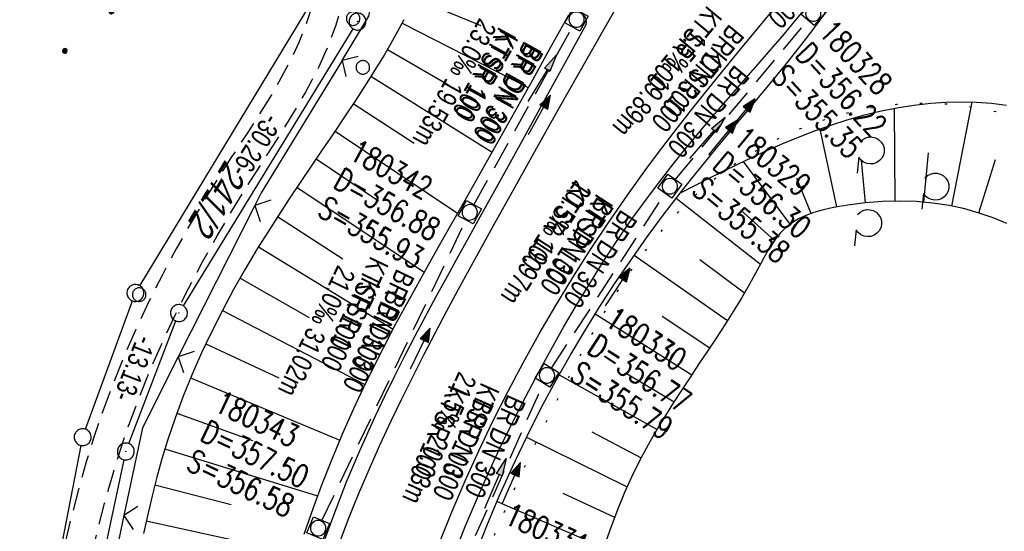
# Model space of a CAD drawing. Extents: x 507875 to 508634, y 446340 to 447363.
# Tile 10 of 70: x 507960 to 508047, y 446639 to 446684. Entities that reach past the tile are written whole.
import ezdxf

# ---------------------------------------------------------------- set-up
doc = ezdxf.new("R2010")
doc.units = 0
doc.header["$LTSCALE"] = 10
doc.header["$MEASUREMENT"] = 0
for name, pattern in [('AUSGEZOGEN', [0]), ('LT00', [0]), ('LT07', [0.22, 0.02, -0.2]), ('LT11', [0.3, 0.2, -0.1]), ('STRICHLINIE2', [0.375, 0.25, -0.125])]:
    doc.linetypes.add(name, pattern=pattern)
doc.layers.get('0').update_dxf_attribs({"linetype": 'LT00'})
for name, color, linetype in [('--EK_FBR', 250, 'LT00'), ('--EK_Halt-Pfeil', 4, 'LT00'), ('--EK_Haltung', 7, 'STRICHLINIE2'), ('--EK_Haltung-Text', 140, 'LT00'), ('--EK_Schacht-Text', 5, 'LT00'), ('--EL_DFK_AB_L', 21, 'LT00'), ('--EL_DFK_AB_P', 7, 'LT00'), ('--EL_Halt-Pfeil', 4, 'LT00'), ('--EL_Haltung', 182, 'STRICHLINIE2'), ('--EL_Haltung-Text', 182, 'LT00'), ('ABSTAND', 8, 'LT00'), ('DFK_AB_L', 21, 'LT00'), ('DFK_AB_P', 7, 'LT00'), ('DFK_FLUR_NR', 250, 'LT00'), ('DFK_GZPKT', 250, 'LT00'), ('DFK_KATASTER', 250, 'LT00'), ('DFK_NUTZUNG', 250, 'LT00'), ('DFK_VERMPKT', 252, 'LT00'), ('GEHOELZ_SYMB', 252, 'Continuous'), ('PFEIL', 140, 'AUSGEZOGEN'), ('V127_AFBR_BAB', 250, 'LT00'), ('V127_BOESCH', 250, 'LT00'), ('V127_BOSCHUNG', 250, 'LT00'), ('V127_FELDWEG', 250, 'LT11'), ('V127_GEHOELZ', 250, 'LT07'), ('V127_GRABEN', 250, 'LT00'), ('V127_KA_MULD', 182, 'LT00'), ('V127_ZAUN', 40, 'LT00')]:
    doc.layers.add(name, color=color, linetype=linetype)
doc.styles.add('Haltungsbeschriftung', font='ARIAL.TTF', dxfattribs={"width": 0.75})
doc.styles.add('schachtbeschriftung', font='romans.shx', dxfattribs={"width": 0.75, "height": 2})
doc.styles.get("Standard").update_dxf_attribs({"font": 'ARIAL.TTF'})

# ---------------------------------------------------------------- blocks, each defined once
blk = doc.blocks.new('SYMB7010')
at = {"color": 0, "linetype": 'ByBlock'}
for points in [[(-0.031408, 0.499213), (-0.093728, 0.49134), (-0.15457, 0.475719), (-0.212975, 0.452595), (-0.268021, 0.422333), (-0.31884, 0.385411), (-0.36463, 0.342411), (-0.40467, 0.29401), (-0.438329, 0.240973), (-0.465074, 0.184136), (-0.484486, 0.124395), (-0.496256, 0.062692), (-0.5002, 0)], [(-0.5002, 0), (-0.496256, -0.062692), (-0.484486, -0.124395), (-0.465075, -0.184136), (-0.438329, -0.240973), (-0.404671, -0.29401), (-0.36463, -0.342411), (-0.31884, -0.385411), (-0.268021, -0.422333), (-0.212975, -0.452595), (-0.154571, -0.475719), (-0.093728, -0.49134), (-0.031408, -0.499213), (0.031408, -0.499213)], [(0.5002, 0), (0.496256, 0.062692), (0.484485, 0.124395), (0.465074, 0.184136), (0.438329, 0.240973), (0.40467, 0.29401), (0.36463, 0.342411), (0.31884, 0.385411), (0.268021, 0.422333), (0.212975, 0.452595), (0.15457, 0.475719), (0.093728, 0.49134), (0.031408, 0.499213), (-0.031408, 0.499213)], [(0.031408, -0.499213), (0.093728, -0.491341), (0.15457, -0.475719), (0.212975, -0.452595), (0.268021, -0.422333), (0.31884, -0.385411), (0.36463, -0.342411), (0.404671, -0.294011), (0.438329, -0.240974), (0.465075, -0.184136), (0.484486, -0.124395), (0.496256, -0.062692), (0.500201, 0)]]:
    blk.add_lwpolyline(points, dxfattribs=at)
blk = doc.blocks.new('Ackerland7')
at = {"layer": 'DFK_NUTZUNG', "color": 0, "linetype": 'ByBlock'}
for p, q in [((-4, 3.928), (-4, 3.67)), ((-3.95, 3.628), (-3.95, 3.97)), ((-3.9, 3.99), (-3.9, 3.607)), ((-3.85, 3.601), (-3.85, 3.997)), ((-3.8, 3.99), (-3.8, 3.607)), ((-3.75, 3.628), (-3.75, 3.97)), ((-3.7, 3.928), (-3.7, 3.67)), ((-3.65, 3.798), (-3.65, 3.8)), ((3.7, 3.929), (3.7, 3.671)), ((3.75, 3.629), (3.75, 3.971)), ((3.8, 3.992), (3.8, 3.608)), ((3.85, 3.602), (3.85, 3.998)), ((3.9, 3.992), (3.9, 3.608)), ((3.95, 3.629), (3.95, 3.971)), ((4, 3.929), (4, 3.671)), ((4.05, 3.799), (4.05, 3.801)), ((-7.85, 0.129), (-7.85, -0.129)), ((-7.8, -0.171), (-7.8, 0.171)), ((-7.75, 0.192), (-7.75, -0.192)), ((-7.7, -0.198), (-7.7, 0.198)), ((-7.65, 0.192), (-7.65, -0.192)), ((-7.6, -0.171), (-7.6, 0.171)), ((-7.55, 0.129), (-7.55, -0.129)), ((-7.5, -0.001), (-7.5, 0.001)), ((-0.15, 0.129), (-0.15, -0.129)), ((-0.1, -0.171), (-0.1, 0.171)), ((-0.05, 0.192), (-0.05, -0.192)), ((0, -0.198), (0, 0.198)), ((0.05, 0.192), (0.05, -0.192)), ((0.1, -0.171), (0.1, 0.171)), ((0.15, 0.129), (0.15, -0.129)), ((0.2, -0.001), (0.2, 0.001)), ((7.55, 0.129), (7.55, -0.129)), ((7.6, -0.171), (7.6, 0.171)), ((7.65, 0.192), (7.65, -0.192)), ((7.7, -0.198), (7.7, 0.198)), ((7.75, 0.192), (7.75, -0.192)), ((7.8, -0.171), (7.8, 0.171)), ((7.85, 0.129), (7.85, -0.129)), ((7.9, -0.001), (7.9, 0.001)), ((-4, -3.671), (-4, -3.929)), ((-3.95, -3.971), (-3.95, -3.629)), ((-3.9, -3.608), (-3.9, -3.992)), ((-3.85, -3.998), (-3.85, -3.602)), ((-3.8, -3.608), (-3.8, -3.992)), ((-3.75, -3.971), (-3.75, -3.629)), ((-3.7, -3.671), (-3.7, -3.929)), ((-3.65, -3.801), (-3.65, -3.799)), ((3.7, -3.671), (3.7, -3.929)), ((3.75, -3.971), (3.75, -3.629)), ((3.8, -3.608), (3.8, -3.992)), ((3.85, -3.998), (3.85, -3.602)), ((3.9, -3.608), (3.9, -3.992)), ((3.95, -3.971), (3.95, -3.629)), ((4, -3.671), (4, -3.929)), ((4.05, -3.801), (4.05, -3.799))]:
    blk.add_line(p, q, dxfattribs=at)
for points in [[(-3.65, 3.799), (-3.67, 3.886), (-3.725, 3.955), (-3.805, 3.994), (-3.894, 3.994), (-3.975, 3.955), (-4.03, 3.886), (-4.05, 3.799), (-4.03, 3.712), (-3.975, 3.642), (-3.894, 3.604), (-3.805, 3.604), (-3.725, 3.642), (-3.67, 3.712), (-3.65, 3.799)], [(4.05, 3.8), (4.03, 3.887), (3.975, 3.956), (3.894, 3.995), (3.805, 3.995), (3.725, 3.956), (3.67, 3.887), (3.65, 3.8), (3.67, 3.713), (3.725, 3.644), (3.805, 3.605), (3.894, 3.605), (3.975, 3.644), (4.03, 3.713), (4.05, 3.8)], [(-7.5, 0), (-7.52, 0.087), (-7.575, 0.156), (-7.655, 0.195), (-7.744, 0.195), (-7.825, 0.156), (-7.88, 0.087), (-7.9, 0)], [(0.2, 0), (0.18, 0.087), (0.125, 0.156), (0.045, 0.195), (-0.044, 0.195), (-0.125, 0.156), (-0.18, 0.087), (-0.2, 0)], [(-0.2, 0), (-0.18, -0.087), (-0.125, -0.156), (-0.044, -0.195), (0.045, -0.195), (0.125, -0.156), (0.18, -0.087), (0.2, 0)], [(7.9, 0), (7.88, 0.087), (7.825, 0.156), (7.744, 0.195), (7.655, 0.195), (7.575, 0.156), (7.52, 0.087), (7.5, 0)], [(7.5, 0), (7.52, -0.087), (7.575, -0.156), (7.655, -0.195), (7.744, -0.195), (7.825, -0.156), (7.88, -0.087), (7.9, 0)], [(-7.9, 0), (-7.88, -0.087), (-7.825, -0.156), (-7.744, -0.195), (-7.655, -0.195), (-7.575, -0.156), (-7.52, -0.087), (-7.5, 0)], [(-3.65, -3.8), (-3.67, -3.713), (-3.725, -3.644), (-3.805, -3.605), (-3.894, -3.605), (-3.975, -3.644), (-4.03, -3.713), (-4.05, -3.8), (-4.03, -3.887), (-3.975, -3.956), (-3.894, -3.995), (-3.805, -3.995), (-3.725, -3.956), (-3.67, -3.887), (-3.65, -3.8)], [(4.05, -3.8), (4.03, -3.713), (3.975, -3.644), (3.894, -3.605), (3.805, -3.605), (3.725, -3.644), (3.67, -3.713), (3.65, -3.8), (3.67, -3.887), (3.725, -3.956), (3.805, -3.995), (3.894, -3.995), (3.975, -3.956), (4.03, -3.887), (4.05, -3.8)]]:
    blk.add_lwpolyline(points, dxfattribs=at)
blk = doc.blocks.new('GEHOELZ_SYMB')
at = {"layer": 'GEHOELZ_SYMB'}
blk.add_line((0, 0), (1.4, 0), dxfattribs=at)
blk.add_lwpolyline([(-1.388, 0.017), (-1.612, 0.221), (-1.778, 0.474), (-1.876, 0.761), (-1.898, 1.063), (-1.844, 1.361), (-1.718, 1.636), (-1.526, 1.87), (-1.282, 2.05), (-1, 2.162), (-0.7, 2.2), (-0.4, 2.162), (-0.118, 2.05), (0.126, 1.87), (0.318, 1.636), (0.444, 1.361), (0.498, 1.063), (0.476, 0.761), (0.378, 0.474), (0.212, 0.221), (-0.012, 0.017)], dxfattribs=at)
blk = doc.blocks.new('SYMB0011')
at = {"color": 0, "linetype": 'ByBlock'}
for p, q in [((0.5, 0), (-0.5, 0)), ((0, 0.5), (0, -0.5))]:
    blk.add_line(p, q, dxfattribs=at)
blk = doc.blocks.new('SYMB0024')
at = {"color": 0, "linetype": 'ByBlock'}
for p, q in [((-0.5, 0.5), (0, 0)), ((0, 0), (0.5, 0.5))]:
    blk.add_line(p, q, dxfattribs=at)
blk = doc.blocks.new('Pfreil3')
at = {"layer": 'PFEIL'}
blk.add_hatch(color=256, dxfattribs=at).paths.add_polyline_path([(-1.549, 0.273), (-1.549, -0.273), (0, 0)])
for p, q in [((-1.549, 0), (-4.831, 0)), ((-1.549, -0.273), (-1.549, 0.273)), ((-1.549, 0.273), (0, 0)), ((0, 0), (-1.549, -0.273))]:
    blk.add_line(p, q, dxfattribs=at)
blk = doc.blocks.new('SYMB1210')
at = {"color": 0, "linetype": 'ByBlock'}
blk.add_line((0.018815, -0.179014), (0.055623, -0.17119), dxfattribs=at)
for points in [[(-0.2, -0.2), (-0.2, 0.2), (0.2, 0.2), (0.2, -0.2), (-0.2, -0.2)], [(0.018815, 0.179014), (-0.018815, 0.179014), (-0.055623, 0.17119), (-0.09, 0.155885), (-0.120444, 0.133766), (-0.145623, 0.105801), (-0.164438, 0.073213), (-0.176067, 0.037424), (-0.18, 0)], [(-0.18, 0), (-0.176067, -0.037424), (-0.164438, -0.073213), (-0.145623, -0.105801), (-0.120444, -0.133766), (-0.09, -0.155885), (-0.055623, -0.17119), (-0.018815, -0.179014), (0.018815, -0.179014)], [(0.18, 0), (0.176067, 0.037424), (0.164438, 0.073213), (0.145623, 0.105801), (0.120444, 0.133766), (0.09, 0.155885), (0.055623, 0.17119), (0.018815, 0.179014)], [(0.055623, -0.17119), (0.09, -0.155885), (0.120444, -0.133766), (0.145623, -0.105801), (0.164438, -0.073213), (0.176067, -0.037424), (0.18, 0)]]:
    blk.add_lwpolyline(points, dxfattribs=at)
blk = doc.blocks.new('SYMB0003')
at = {"color": 0, "linetype": 'ByBlock'}
for p, q in [((-0.015712, 0), (0.010166, 0.012015)), ((0, -0.021257), (-0.015712, 0)), ((0.010166, 0.012015), (0, -0.021257))]:
    blk.add_line(p, q, dxfattribs=at)
for points in [[(-0.031395, 0.499013), (-0.093691, 0.491144), (-0.154509, 0.475528), (-0.21289, 0.452414), (-0.267913, 0.422164), (-0.318712, 0.385257), (-0.364484, 0.342274), (-0.404509, 0.293893), (-0.438154, 0.240877), (-0.464888, 0.184062), (-0.484292, 0.124345), (-0.496058, 0.062667), (-0.5, 0)], [(-0.5, 0), (-0.496058, -0.062667), (-0.484292, -0.124345), (-0.464888, -0.184062), (-0.438154, -0.240877), (-0.404509, -0.293893), (-0.364485, -0.342274), (-0.318712, -0.385257), (-0.267914, -0.422164), (-0.21289, -0.452414), (-0.154509, -0.475529), (-0.093691, -0.491144), (-0.031395, -0.499014), (0.031395, -0.499014)], [(0.5, 0), (0.496057, 0.062667), (0.484292, 0.124345), (0.464888, 0.184062), (0.438153, 0.240877), (0.404509, 0.293893), (0.364484, 0.342274), (0.318712, 0.385257), (0.267913, 0.422164), (0.21289, 0.452414), (0.154509, 0.475528), (0.093691, 0.491144), (0.031395, 0.499013), (-0.031395, 0.499013)], [(0.031395, -0.499014), (0.093691, -0.491144), (0.154509, -0.475529), (0.21289, -0.452414), (0.267914, -0.422164), (0.318712, -0.385257), (0.364485, -0.342274), (0.404509, -0.293893), (0.438154, -0.240877), (0.464889, -0.184062), (0.484292, -0.124345), (0.496058, -0.062667), (0.5, 0)]]:
    blk.add_lwpolyline(points, dxfattribs=at)
blk = doc.blocks.new('SYMB0070')
at = {"color": 0, "linetype": 'ByBlock'}
for p, q in [((-0.5, 0), (0.2, 0)), ((0.5, 0), (0.2, 0.1)), ((0.2, 0.1), (0.2, 0)), ((0.468, 0), (0.21, 0.086)), ((0.21, 0.086), (0.21, -0.086)), ((0.21, -0.086), (0.468, 0)), ((0.22, -0.072), (0.437, 0)), ((0.23, -0.058), (0.405, 0)), ((0.24, -0.045), (0.374, 0)), ((0.342, 0), (0.25, 0.031)), ((0.25, 0.031), (0.25, -0.031)), ((0.25, -0.031), (0.342, 0)), ((0.26, -0.017), (0.31, 0)), ((0.27, -0.003), (0.279, 0))]:
    blk.add_line(p, q, dxfattribs=at)
for points in [[(0.2, 0), (0.2, -0.1), (0.5, 0)], [(0.437, 0), (0.22, 0.072), (0.22, -0.072)], [(0.405, 0), (0.23, 0.058), (0.23, -0.058)], [(0.374, 0), (0.24, 0.045), (0.24, -0.045)], [(0.31, 0), (0.26, 0.017), (0.26, -0.017)], [(0.279, 0), (0.27, 0.003), (0.27, -0.003)]]:
    blk.add_lwpolyline(points, dxfattribs=at)

msp = doc.modelspace()

# ---------------------------------------------------------------- linework, layer by layer
at = {"layer": '--EK_FBR', "color": 2}
for points in [[(507987.869, 446638.084), (507988.714, 446640.295), (507989.6, 446642.489), (507990.527, 446644.668), (507991.489, 446646.831), (507992.485, 446648.978), (507993.425, 446650.934), (507994.388, 446652.879), (507995.371, 446654.813), (507996.372, 446656.738), (507997.387, 446658.654), (507998.415, 446660.564), (507999.453, 446662.468), (508000.499, 446664.368), (508001.549, 446666.265), (508003.462, 446669.704), (508005.384, 446673.138), (508007.315, 446676.568), (508009.258, 446679.994), (508011.212, 446683.418), (508011.803, 446684.451), (508012.392, 446685.486)], [(507996.799, 446638.27), (507997.884, 446640.976), (507999.029, 446643.656), (508000.233, 446646.311), (508001.495, 446648.941), (508002.811, 446651.544), (508004.181, 446654.12), (508005.601, 446656.666), (508007.07, 446659.185), (508008.588, 446661.674), (508010.153, 446664.132), (508011.763, 446666.558), (508013.417, 446668.951), (508015.114, 446671.31), (508016.457, 446673.114), (508017.822, 446674.899), (508019.208, 446676.669), (508020.611, 446678.427), (508022.031, 446680.175), (508023.463, 446681.917), (508024.907, 446683.656), (508026.359, 446685.395)]]:
    msp.add_lwpolyline(points, dxfattribs=at)
at = {"layer": '--EK_Haltung'}
for p, q in [((507999.804, 446668.091), (508008.544, 446683.86)), ((508017.644, 446670.322), (508029.396, 446684.463)), ((508006.693, 446653.629), (508016.756, 446669.117)), ((507986.339, 446640.151), (507999.116, 446666.76)), ((507998.429, 446635.394), (508005.978, 446652.315))]:
    msp.add_line(p, q, dxfattribs=at)
at = {"layer": '--EL_DFK_AB_L'}
for p, q in [((507974.073, 446659.159), (507989.108, 446683.679)), ((507969.239, 446646.958), (507973.411, 446657.817)), ((507963.957, 446622.714), (507968.814, 446645.526))]:
    msp.add_line(p, q, dxfattribs=at)
at = {"layer": '--EL_Haltung'}
for p, q in [((507999.804, 446668.091), (508008.544, 446683.86)), ((508017.644, 446670.322), (508029.396, 446684.463)), ((508006.693, 446653.629), (508016.756, 446669.117)), ((507986.339, 446640.151), (507999.116, 446666.76)), ((507998.429, 446635.394), (508005.978, 446652.315))]:
    msp.add_line(p, q, dxfattribs=at)
at = {"layer": 'DFK_AB_L'}
for p, q in [((507974.073, 446659.159), (507989.108, 446683.679)), ((507969.239, 446646.958), (507973.411, 446657.817)), ((507963.957, 446622.714), (507968.814, 446645.526))]:
    msp.add_line(p, q, dxfattribs=at)
at = {"layer": 'DFK_KATASTER'}
for p, q in [((507970.209, 446660.942), (507985.442, 446686.069)), ((507965.408, 446648.233), (507969.563, 446659.596)), ((507960.404, 446623.117), (507965.007, 446646.794))]:
    msp.add_line(p, q, dxfattribs=at)
at = {"layer": 'V127_AFBR_BAB', "color": 0}
for points in [[(507987.869, 446638.084), (507988.714, 446640.295), (507989.6, 446642.489), (507990.527, 446644.668), (507991.489, 446646.831), (507992.485, 446648.978), (507993.425, 446650.934), (507994.388, 446652.879), (507995.371, 446654.813), (507996.372, 446656.738), (507997.387, 446658.654), (507998.415, 446660.564), (507999.453, 446662.468), (508000.499, 446664.368), (508001.549, 446666.265), (508003.462, 446669.704), (508005.384, 446673.138), (508007.315, 446676.568), (508009.258, 446679.994), (508011.212, 446683.418), (508011.803, 446684.451), (508012.392, 446685.486)], [(507996.799, 446638.27), (507997.884, 446640.976), (507999.029, 446643.656), (508000.233, 446646.311), (508001.495, 446648.941), (508002.811, 446651.544), (508004.181, 446654.12), (508005.601, 446656.666), (508007.07, 446659.185), (508008.588, 446661.674), (508010.153, 446664.132), (508011.763, 446666.558), (508013.417, 446668.951), (508015.114, 446671.31), (508016.457, 446673.114), (508017.822, 446674.899), (508019.208, 446676.669), (508020.611, 446678.427), (508022.031, 446680.175), (508023.463, 446681.917), (508024.907, 446683.656), (508026.359, 446685.395)]]:
    msp.add_lwpolyline(points, dxfattribs=at)
at = {"layer": 'V127_BOESCH'}
for points in [[(507993.609, 446684.492), (507993.049, 446683.431), (507992.46, 446682.383), (507991.848, 446681.347), (507991.22, 446680.322), (507990.275, 446678.825), (507989.315, 446677.346), (507988.344, 446675.88), (507987.364, 446674.423), (507986.381, 446672.973), (507985.397, 446671.525), (507984.418, 446670.076), (507983.446, 446668.623), (507982.486, 446667.161), (507981.542, 446665.688), (507980.617, 446664.199), (507979.551, 446662.41), (507978.521, 446660.595), (507977.532, 446658.755), (507976.588, 446656.892), (507975.691, 446655.006), (507974.847, 446653.097), (507974.059, 446651.168), (507973.33, 446649.218), (507972.664, 446647.249), (507972.167, 446645.622), (507971.712, 446643.983), (507971.293, 446642.334), (507970.908, 446640.676), (507970.551, 446639.011)], [(508046.993, 446676.907), (508045.664, 446677.071), (508044.323, 446677.167), (508042.977, 446677.197), (508041.632, 446677.166), (508040.292, 446677.076), (508038.771, 446676.905), (508037.266, 446676.665), (508035.776, 446676.362), (508034.3, 446676.001), (508032.839, 446675.586), (508031.393, 446675.123), (508029.96, 446674.617), (508028.541, 446674.071), (508027.136, 446673.493), (508025.745, 446672.885), (508024.449, 446672.292), (508023.163, 446671.682), (508021.885, 446671.057), (508020.612, 446670.422), (508019.344, 446669.78), (508018.077, 446669.135)], [(508047.023, 446666.432), (508045.809, 446666.935), (508044.573, 446667.371), (508043.313, 446667.733), (508041.902, 446668.04), (508040.462, 446668.254), (508038.996, 446668.381), (508037.507, 446668.423), (508035.998, 446668.385), (508034.472, 446668.269), (508032.931, 446668.081), (508032.162, 446667.96), (508031.398, 446667.815), (508030.648, 446667.639), (508029.92, 446667.424), (508029.222, 446667.164), (508028.562, 446666.852), (508027.949, 446666.48), (508027.391, 446666.042), (508026.956, 446665.605), (508026.56, 446665.121), (508026.197, 446664.6), (508025.858, 446664.05), (508025.536, 446663.479), (508025.224, 446662.897), (508024.912, 446662.311), (508024.225, 446661.069), (508023.513, 446659.85), (508022.781, 446658.653), (508022.034, 446657.473), (508021.277, 446656.308), (508020.514, 446655.154), (508019.749, 446654.008), (508018.988, 446652.866), (508018.234, 446651.726), (508017.493, 446650.585), (508016.769, 446649.438), (508016.067, 446648.283), (508015.391, 446647.116), (508014.746, 446645.935), (508013.924, 446644.301), (508013.163, 446642.636), (508012.46, 446640.941), (508011.81, 446639.22), (508011.21, 446637.473)]]:
    msp.add_lwpolyline(points, dxfattribs=at)
at = {"layer": 'V127_BOSCHUNG'}
for p, q in [((507994.507, 446686.413), (508000.418, 446683.976)), ((507993.445, 446684.174), (508004.622, 446678.478)), ((507992.154, 446681.86), (507997.572, 446678.71)), ((507990.693, 446679.481), (508001.419, 446672.761)), ((507989.127, 446677.06), (507994.506, 446673.551)), ((508042.16, 446667.989), (508043.959, 446677.18)), ((508037.117, 446668.42), (508037.066, 446676.627)), ((507987.504, 446674.631), (507998.362, 446667.356)), ((508031.968, 446667.926), (508030.484, 446674.807)), ((508039.681, 446668.332), (508040.078, 446672.711)), ((507985.835, 446672.169), (507991.348, 446668.443)), ((508027.83, 446666.395), (508023.7, 446671.939)), ((508034.502, 446668.272), (508034.134, 446672.064)), ((508044.545, 446667.379), (508046.006, 446672.105)), ((508029.689, 446667.344), (508028.422, 446670.422)), ((507984.133, 446669.652), (507995.399, 446662.132)), ((508017.719, 446668.675), (508025.202, 446662.856)), ((508026.427, 446664.946), (508023.449, 446667.618)), ((507982.422, 446667.062), (507988.206, 446663.328)), ((507980.729, 446664.382), (507992.643, 446657.102)), ((508014.011, 446663.646), (508022.279, 446657.856)), ((508019.811, 446663.249), (508023.788, 446660.314)), ((507979.09, 446661.609), (507985.225, 446658.124)), ((507977.528, 446658.746), (507990.143, 446652.188)), ((508010.553, 446658.44), (508019.115, 446653.057)), ((508016.479, 446658.256), (508020.709, 446655.448)), ((507976.063, 446655.803), (507982.529, 446652.769)), ((507974.712, 446652.777), (507987.92, 446647.279)), ((508007.362, 446653.054), (508016.031, 446648.221)), ((508013.232, 446653.214), (508017.538, 446650.654)), ((507973.492, 446649.668), (507980.203, 446647.244)), ((508004.467, 446647.518), (508013.378, 446643.122)), ((508010.254, 446648.008), (508014.63, 446645.711)), ((507972.427, 446646.489), (507985.967, 446642.348)), ((507971.534, 446643.299), (507978.295, 446641.556)), ((508007.701, 446642.578), (508012.273, 446640.462)), ((508001.856, 446641.827), (508011.304, 446637.758)), ((507970.786, 446640.124), (507984.179, 446637.204))]:
    msp.add_line(p, q, dxfattribs=at)
at = {"layer": 'V127_FELDWEG', "flags": 128}
for points in [[(508016.463, 446449.692), (508016.671, 446451.198), (508016.935, 446453.765), (508017.107, 446456.341), (508017.188, 446458.921), (508017.177, 446461.502), (508017.075, 446464.081), (508016.882, 446466.655), (508016.599, 446469.219), (508016.224, 446471.77), (508015.76, 446474.306), (508015.268, 446476.556), (508014.704, 446478.788), (508014.064, 446480.998), (508013.349, 446483.185), (508012.556, 446485.345), (508011.79, 446487.231), (508010.963, 446489.092), (508010.079, 446490.925), (508009.139, 446492.727), (508008.24, 446494.334), (508007.299, 446495.917), (508006.323, 446497.478), (508005.313, 446499.019), (508004.275, 446500.542), (508003.212, 446502.051), (508002.128, 446503.546), (508001.027, 446505.032), (507999.914, 446506.51), (507998.792, 446507.982), (507997.665, 446509.452), (507996.537, 446510.92), (507995.413, 446512.391), (507993.818, 446514.499), (507992.241, 446516.618), (507990.684, 446518.749), (507989.151, 446520.894), (507987.643, 446523.056), (507986.165, 446525.237), (507984.718, 446527.438), (507983.306, 446529.661), (507981.932, 446531.909), (507980.372, 446534.577), (507978.87, 446537.279), (507977.427, 446540.015), (507976.043, 446542.783), (507974.723, 446545.582), (507973.465, 446548.409), (507972.274, 446551.265), (507971.149, 446554.146), (507969.974, 446557.392), (507968.883, 446560.666), (507967.875, 446563.967), (507966.947, 446567.292), (507966.099, 446570.639), (507965.329, 446574.006), (507964.636, 446577.391), (507964.104, 446580.293), (507963.629, 446583.205), (507963.213, 446586.126), (507962.859, 446589.054), (507962.568, 446591.987), (507962.344, 446594.925), (507962.189, 446597.865), (507962.105, 446600.806), (507962.091, 446603.528), (507962.137, 446606.25), (507962.239, 446608.971), (507962.393, 446611.691), (507962.596, 446614.411), (507962.844, 446617.129), (507963.134, 446619.846), (507963.463, 446622.561), (507963.786, 446624.976), (507964.14, 446627.387), (507964.528, 446629.793), (507964.953, 446632.192), (507965.418, 446634.581), (507965.928, 446636.958), (507966.484, 446639.322), (507967.091, 446641.67), (507967.75, 446644), (507968.467, 446646.311), (507969.243, 446648.6), (507970.162, 446651.073), (507971.152, 446653.519), (507972.212, 446655.938), (507973.337, 446658.332), (507974.526, 446660.701), (507975.774, 446663.046), (507977.079, 446665.368), (507978.437, 446667.669), (507979.846, 446669.948), (507980.575, 446671.092), (507981.309, 446672.232), (507982.043, 446673.373), (507982.77, 446674.516), (507983.485, 446675.664), (507984.18, 446676.819), (507984.85, 446677.983), (507985.488, 446679.16), (507986.088, 446680.351), (507986.644, 446681.559), (507987.149, 446682.787), (507987.598, 446684.036), (507987.983, 446685.31), (507988.312, 446686.662), (507988.566, 446688.038), (507988.747, 446689.432), (507988.855, 446690.84), (507988.892, 446692.257), (507988.858, 446693.676), (507988.753, 446695.095), (507988.579, 446696.506), (507988.336, 446697.904), (507988.025, 446699.286), (507987.647, 446700.645), (507987.203, 446701.977), (507986.687, 446703.294), (507986.108, 446704.58), (507985.473, 446705.836), (507984.787, 446707.066), (507984.055, 446708.272), (507983.282, 446709.455), (507982.474, 446710.618), (507981.635, 446711.763), (507980.772, 446712.893), (507979.89, 446714.01), (507978.994, 446715.116), (507978.089, 446716.213), (507976.274, 446718.38), (507974.448, 446720.524), (507972.61, 446722.649), (507970.762, 446724.759), (507968.905, 446726.855), (507967.04, 446728.941), (507966.412, 446729.639)], [(507965.438, 446727.27), (507965.996, 446726.646), (507968.061, 446724.293), (507970.108, 446721.918), (507972.139, 446719.52), (507974.156, 446717.099), (507976.162, 446714.654), (507977.024, 446713.59), (507977.88, 446712.52), (507978.722, 446711.439), (507979.547, 446710.348), (507980.349, 446709.241), (507981.122, 446708.119), (507981.86, 446706.977), (507982.559, 446705.815), (507983.212, 446704.628), (507983.815, 446703.416), (507984.362, 446702.176), (507984.847, 446700.905), (507985.262, 446699.615), (507985.61, 446698.298), (507985.891, 446696.96), (507986.103, 446695.606), (507986.245, 446694.242), (507986.316, 446692.874), (507986.316, 446691.507), (507986.242, 446690.146), (507986.095, 446688.797), (507985.874, 446687.466), (507985.576, 446686.158), (507985.213, 446684.908), (507984.783, 446683.683), (507984.294, 446682.48), (507983.751, 446681.297), (507983.162, 446680.132), (507982.533, 446678.981), (507981.87, 446677.843), (507981.181, 446676.714), (507980.471, 446675.593), (507979.749, 446674.476), (507979.019, 446673.362), (507978.289, 446672.247), (507977.565, 446671.13), (507976.133, 446668.844), (507974.756, 446666.536), (507973.438, 446664.204), (507972.181, 446661.849), (507970.987, 446659.469), (507969.857, 446657.063), (507968.796, 446654.632), (507967.804, 446652.173), (507966.884, 446649.687), (507966.152, 446647.529), (507965.473, 446645.351), (507964.844, 446643.156), (507964.261, 446640.945), (507963.724, 446638.72), (507963.228, 446636.482), (507962.771, 446634.233), (507962.351, 446631.975), (507961.965, 446629.71), (507961.61, 446627.438), (507961.284, 446625.162), (507960.984, 446622.884), (507960.686, 446620.409), (507960.418, 446617.932), (507960.184, 446615.455), (507959.985, 446612.976), (507959.824, 446610.497), (507959.704, 446608.017), (507959.628, 446605.537), (507959.598, 446603.056), (507959.617, 446600.575), (507959.707, 446597.59), (507959.87, 446594.606), (507960.102, 446591.624), (507960.403, 446588.648), (507960.77, 446585.677), (507961.201, 446582.714), (507961.694, 446579.761), (507962.246, 446576.819), (507963.091, 446572.831), (507964.043, 446568.87), (507965.101, 446564.936), (507966.264, 446561.033), (507967.532, 446557.161), (507968.906, 446553.324), (507970.045, 446550.37), (507971.247, 446547.44), (507972.512, 446544.538), (507973.842, 446541.664), (507975.235, 446538.823), (507976.693, 446536.015), (507978.216, 446533.244), (507979.803, 446530.513), (507981.056, 446528.459), (507982.344, 446526.428), (507983.663, 446524.417), (507985.013, 446522.425), (507986.389, 446520.449), (507987.789, 446518.489), (507989.21, 446516.542), (507990.649, 446514.606), (507992.104, 446512.68), (507993.571, 446510.761), (507994.676, 446509.328), (507995.783, 446507.896), (507996.887, 446506.463), (507997.987, 446505.026), (507999.077, 446503.583), (508000.154, 446502.133), (508001.214, 446500.672), (508002.254, 446499.199), (508003.27, 446497.71), (508004.258, 446496.205), (508005.214, 446494.68), (508006.136, 446493.134), (508007.018, 446491.564), (508007.92, 446489.847), (508008.767, 446488.1), (508009.557, 446486.327), (508010.283, 446484.527), (508010.927, 446482.751), (508011.511, 446480.954), (508012.037, 446479.139), (508012.511, 446477.307), (508012.934, 446475.462), (508013.311, 446473.605), (508013.736, 446471.174), (508014.087, 446468.731), (508014.359, 446466.278), (508014.552, 446463.818), (508014.661, 446461.354), (508014.685, 446458.889), (508014.621, 446456.426), (508014.467, 446453.968), (508014.247, 446451.74), (508014.104, 446450.662)]]:
    msp.add_lwpolyline(points, dxfattribs=at)
at = {"layer": 'V127_GEHOELZ', "flags": 128}
msp.add_lwpolyline([(508096.938, 446604.493), (508097.549, 446605.409), (508098.188, 446606.309), (508098.849, 446607.198), (508099.528, 446608.078), (508100.217, 446608.954), (508100.913, 446609.829), (508101.608, 446610.707), (508102.298, 446611.59), (508102.977, 446612.484), (508103.638, 446613.391), (508104.278, 446614.315), (508104.889, 446615.26), (508105.467, 446616.229), (508105.715, 446616.678), (508105.946, 446617.134), (508106.151, 446617.6), (508106.32, 446618.076), (508106.444, 446618.565), (508106.514, 446619.041), (508106.54, 446619.525), (508106.523, 446620.009), (508106.469, 446620.489), (508106.32, 446621.205), (508106.1, 446621.899), (508105.82, 446622.574), (508105.491, 446623.234), (508105.124, 446623.883), (508104.729, 446624.522), (508104.317, 446625.155), (508103.899, 446625.785), (508102.942, 446627.245), (508102.004, 446628.704), (508101.08, 446630.162), (508100.166, 446631.616), (508099.256, 446633.064), (508098.347, 446634.504), (508097.434, 446635.936), (508096.512, 446637.356), (508095.577, 446638.762), (508094.623, 446640.154), (508093.647, 446641.53), (508092.644, 446642.886), (508091.609, 446644.222), (508090.28, 446645.843), (508088.899, 446647.429), (508087.469, 446648.979), (508085.993, 446650.491), (508084.473, 446651.966), (508082.913, 446653.401), (508081.317, 446654.795), (508079.687, 446656.149), (508078.027, 446657.46), (508076.529, 446658.589), (508075.012, 446659.689), (508073.478, 446660.762), (508071.93, 446661.814), (508070.371, 446662.848), (508068.802, 446663.869), (508067.227, 446664.88), (508065.648, 446665.887), (508064.068, 446666.892), (508062.488, 446667.901), (508060.912, 446668.917), (508059.902, 446669.575), (508058.891, 446670.232), (508057.878, 446670.885), (508056.858, 446671.527), (508055.831, 446672.154), (508054.792, 446672.762), (508053.74, 446673.344), (508052.672, 446673.897), (508051.584, 446674.414), (508050.243, 446674.986), (508048.874, 446675.497), (508047.48, 446675.943), (508046.066, 446676.321), (508044.635, 446676.628), (508043.191, 446676.861), (508041.737, 446677.015), (508040.277, 446677.089), (508038.755, 446677.077), (508037.234, 446676.977), (508035.719, 446676.791), (508034.215, 446676.522), (508032.724, 446676.175), (508031.251, 446675.75), (508029.801, 446675.253), (508028.377, 446674.685), (508026.983, 446674.049), (508025.624, 446673.349), (508024.251, 446672.556), (508022.923, 446671.698), (508021.642, 446670.779), (508020.412, 446669.801), (508019.235, 446668.765), (508018.131, 446667.694), (508017.078, 446666.573), (508016.072, 446665.408), (508015.111, 446664.202), (508014.189, 446662.959), (508013.305, 446661.684), (508012.455, 446660.38), (508011.635, 446659.051), (508010.842, 446657.702), (508010.073, 446656.337), (508009.323, 446654.959), (508008.59, 446653.573), (508007.871, 446652.182), (508006.74, 446649.952), (508005.637, 446647.719), (508004.564, 446645.48), (508003.524, 446643.233), (508002.519, 446640.974), (508001.551, 446638.702), (508000.623, 446636.414), (507999.737, 446634.107), (507998.848, 446631.643), (507998.011, 446629.157), (507997.229, 446626.651), (507996.502, 446624.125), (507995.834, 446621.582), (507995.226, 446619.024), (507994.681, 446616.452), (507994.2, 446613.868), (507993.786, 446611.274), (507993.418, 446608.478), (507993.13, 446605.673), (507992.926, 446602.862), (507992.805, 446600.046), (507992.771, 446597.225), (507992.825, 446594.403), (507992.968, 446591.581), (507993.115, 446589.696), (507993.305, 446587.813), (507993.54, 446585.936), (507993.822, 446584.067), (507994.155, 446582.208), (507994.539, 446580.362), (507994.978, 446578.531), (507995.474, 446576.718), (507996.028, 446574.924), (507996.739, 446572.89), (507997.528, 446570.884), (507998.39, 446568.903), (507999.323, 446566.944), (508000.323, 446565.006), (508001.067, 446563.653), (508001.843, 446562.315), (508002.656, 446560.997), (508003.504, 446559.706), (508004.392, 446558.446), (508005.32, 446557.225), (508006.289, 446556.047), (508007.303, 446554.918), (508008.362, 446553.844), (508009.468, 446552.831), (508010.455, 446552.013), (508011.475, 446551.238), (508012.524, 446550.499), (508013.597, 446549.792), (508014.693, 446549.109), (508015.807, 446548.444), (508016.935, 446547.793), (508018.074, 446547.147), (508019.221, 446546.502), (508020.372, 446545.852), (508021.522, 446545.19), (508022.67, 446544.51), (508023.811, 446543.806), (508024.941, 446543.072), (508025.494, 446542.699), (508026.046, 446542.327), (508026.601, 446541.964), (508027.161, 446541.621), (508027.73, 446541.306), (508028.31, 446541.029), (508028.904, 446540.8), (508029.515, 446540.626), (508030.146, 446540.519), (508030.571, 446540.49), (508030.997, 446540.501), (508031.419, 446540.561), (508031.827, 446540.678), (508032.227, 446540.863), (508032.599, 446541.099), (508032.937, 446541.367), (508033.466, 446541.911), (508033.865, 446542.502), (508034.144, 446543.135), (508034.312, 446543.808), (508034.379, 446544.518), (508034.354, 446545.261), (508034.247, 446546.034), (508034.067, 446546.835), (508033.823, 446547.66), (508033.526, 446548.505), (508033.183, 446549.369), (508032.805, 446550.246), (508032.401, 446551.136), (508031.981, 446552.034), (508031.553, 446552.936), (508031.128, 446553.841), (508030.715, 446554.745), (508030.323, 446555.645), (508029.961, 446556.537), (508029.475, 446557.903), (508029.078, 446559.246), (508028.763, 446560.568), (508028.524, 446561.87), (508028.352, 446563.155), (508028.241, 446564.425), (508028.183, 446565.682), (508028.172, 446566.927), (508028.199, 446568.163), (508028.259, 446569.392), (508028.344, 446570.616), (508028.447, 446571.837), (508028.559, 446573.057), (508028.676, 446574.278), (508028.788, 446575.502), (508028.89, 446576.731), (508029.01, 446578.574), (508029.095, 446580.432), (508029.148, 446582.301), (508029.173, 446584.181), (508029.176, 446586.07), (508029.16, 446587.966), (508029.13, 446589.867), (508029.09, 446591.772), (508029.044, 446593.679), (508029.009, 446595.107), (508028.981, 446596.534), (508028.964, 446597.96), (508028.967, 446599.382), (508028.996, 446600.802), (508029.056, 446602.217), (508029.156, 446603.626), (508029.301, 446605.03), (508029.498, 446606.426), (508029.753, 446607.814), (508030.074, 446609.193), (508030.467, 446610.562), (508030.938, 446611.921), (508031.494, 446613.268), (508032.142, 446614.602), (508032.586, 446615.411), (508033.068, 446616.203), (508033.585, 446616.97), (508034.14, 446617.7), (508034.731, 446618.383), (508035.359, 446619.007), (508036.024, 446619.564), (508036.725, 446620.041), (508037.463, 446620.428), (508038.237, 446620.716), (508039.026, 446620.893), (508039.843, 446620.971), (508040.68, 446620.957), (508041.529, 446620.859), (508042.383, 446620.682), (508043.236, 446620.435), (508044.078, 446620.123), (508044.903, 446619.754), (508045.704, 446619.334), (508046.473, 446618.87), (508047.202, 446618.37), (508048.101, 446617.659), (508048.925, 446616.897), (508049.681, 446616.087), (508050.377, 446615.232), (508051.019, 446614.333), (508051.617, 446613.393), (508052.176, 446612.414), (508052.704, 446611.399), (508053.209, 446610.35), (508053.697, 446609.27), (508053.942, 446608.706), (508054.175, 446608.137), (508054.387, 446607.567), (508054.568, 446607), (508054.711, 446606.439), (508054.804, 446605.887), (508054.84, 446605.348), (508054.808, 446604.825), (508054.671, 446604.22), (508054.434, 446603.642), (508054.106, 446603.09), (508053.698, 446602.563), (508053.22, 446602.06), (508052.684, 446601.581), (508052.098, 446601.122), (508051.474, 446600.685), (508050.822, 446600.267), (508050.153, 446599.868), (508049.477, 446599.486), (508048.804, 446599.12), (508047.86, 446598.621), (508046.943, 446598.144), (508046.049, 446597.682), (508045.177, 446597.224), (508044.325, 446596.763), (508043.489, 446596.29), (508042.669, 446595.795), (508041.862, 446595.271), (508041.065, 446594.709), (508040.276, 446594.099), (508039.688, 446593.604), (508039.115, 446593.079), (508038.568, 446592.524), (508038.057, 446591.939), (508037.593, 446591.325), (508037.188, 446590.684), (508036.853, 446590.016), (508036.599, 446589.322), (508036.436, 446588.603), (508036.374, 446587.885), (508036.401, 446587.152), (508036.513, 446586.412), (508036.702, 446585.675), (508036.963, 446584.948), (508037.29, 446584.24), (508037.676, 446583.559), (508038.116, 446582.914), (508038.602, 446582.313), (508039.13, 446581.763), (508039.693, 446581.275), (508040.284, 446580.855), (508040.934, 446580.493), (508041.61, 446580.209), (508042.313, 446579.993), (508043.043, 446579.839), (508043.801, 446579.737), (508044.589, 446579.679), (508045.406, 446579.656), (508046.254, 446579.66), (508046.94, 446579.676), (508047.636, 446579.695), (508048.331, 446579.71), (508049.018, 446579.711), (508049.685, 446579.691), (508050.324, 446579.642), (508050.924, 446579.555), (508051.477, 446579.423), (508051.972, 446579.237), (508052.4, 446578.989), (508052.752, 446578.671), (508053.009, 446578.3), (508053.199, 446577.866), (508053.33, 446577.378), (508053.414, 446576.843), (508053.459, 446576.27), (508053.477, 446575.667), (508053.476, 446575.041), (508053.466, 446574.402), (508053.458, 446573.756), (508053.462, 446573.111), (508053.486, 446572.477), (508053.624, 446571.257), (508053.883, 446570.107), (508054.259, 446569.025), (508054.748, 446568.008), (508055.347, 446567.056), (508056.052, 446566.167), (508056.665, 446565.524), (508057.332, 446564.924), (508058.047, 446564.372), (508058.804, 446563.876), (508059.596, 446563.441), (508060.418, 446563.074), (508061.262, 446562.781), (508062.124, 446562.569), (508062.995, 446562.443), (508063.818, 446562.407), (508064.642, 446562.445), (508065.463, 446562.548), (508066.279, 446562.706), (508067.086, 446562.91), (508067.881, 446563.153), (508068.962, 446563.539), (508070.019, 446563.976), (508071.053, 446564.457), (508072.068, 446564.978), (508073.067, 446565.533), (508074.052, 446566.116), (508075.028, 446566.723), (508075.996, 446567.347), (508076.96, 446567.984), (508077.77, 446568.527), (508078.574, 446569.078), (508079.367, 446569.641), (508080.146, 446570.218), (508080.903, 446570.815), (508081.636, 446571.433), (508082.338, 446572.077), (508083.006, 446572.75), (508083.835, 446573.694), (508084.598, 446574.691), (508085.302, 446575.735), (508085.95, 446576.823), (508086.549, 446577.949), (508087.104, 446579.109), (508087.619, 446580.298), (508088.1, 446581.512), (508088.553, 446582.745), (508088.982, 446583.993), (508089.393, 446585.252), (508089.791, 446586.516), (508090.181, 446587.781), (508090.635, 446589.26), (508091.091, 446590.732), (508091.554, 446592.193), (508092.03, 446593.642), (508092.523, 446595.076), (508093.041, 446596.493), (508093.587, 446597.89), (508094.167, 446599.265), (508094.787, 446600.615), (508095.452, 446601.938), (508096.167, 446603.231), (508096.938, 446604.493)], dxfattribs=at)
at = {"layer": 'V127_GRABEN'}
for points in [[(507998.123, 446637.262), (507999.048, 446639.612), (508000.025, 446641.943), (508001.049, 446644.254), (508002.118, 446646.547), (508003.229, 446648.822), (508004.378, 446651.08), (508005.563, 446653.321), (508006.647, 446655.303), (508007.758, 446657.269), (508008.898, 446659.218), (508010.069, 446661.147), (508011.272, 446663.053), (508012.51, 446664.935), (508013.783, 446666.79), (508015.094, 446668.615), (508016.444, 446670.409), (508017.466, 446671.712), (508018.507, 446673), (508019.564, 446674.274), (508020.634, 446675.539), (508021.715, 446676.796), (508022.803, 446678.049), (508023.895, 446679.301), (508024.989, 446680.554), (508026.081, 446681.811), (508027.168, 446683.075), (508028.247, 446684.349), (508029.316, 446685.636)], [(508008.161, 446684.829), (508006.58, 446681.989), (508004.997, 446679.151), (508003.411, 446676.313), (508001.821, 446673.476), (508000.225, 446670.642), (507998.621, 446667.811), (507997.624, 446666.059), (507996.628, 446664.307), (507995.636, 446662.552), (507994.652, 446660.793), (507993.68, 446659.028), (507992.724, 446657.255), (507991.788, 446655.473), (507990.876, 446653.679), (507989.991, 446651.873), (507989.138, 446650.051), (507988.168, 446647.862), (507987.246, 446645.652), (507986.37, 446643.421), (507985.537, 446641.173), (507984.745, 446638.908)], [(507999.9, 446637.008), (508000.953, 446639.669), (508002.062, 446642.306), (508003.231, 446644.918), (508004.459, 446647.503), (508005.749, 446650.059), (508007.101, 446652.585), (508008.327, 446654.753), (508009.598, 446656.895), (508010.914, 446659.011), (508012.271, 446661.099), (508013.669, 446663.156), (508015.104, 446665.183), (508016.574, 446667.176), (508018.077, 446669.135), (508019.089, 446670.413), (508020.113, 446671.678), (508021.145, 446672.935), (508022.185, 446674.187), (508023.23, 446675.437), (508024.277, 446676.69), (508025.325, 446677.948), (508026.371, 446679.215), (508027.414, 446680.496), (508028.451, 446681.793), (508029.479, 446683.11), (508030.497, 446684.45), (508031.079, 446685.234)], [(508008.161, 446684.829), (508008.334, 446685.008), (508008.55, 446685.131), (508008.791, 446685.19), (508009.039, 446685.179), (508009.275, 446685.1), (508009.479, 446684.958), (508009.636, 446684.766), (508009.734, 446684.537), (508009.764, 446684.29), (508009.724, 446684.045)], [(508009.724, 446684.045), (508007.854, 446680.633), (508005.982, 446677.221), (508004.106, 446673.811), (508002.226, 446670.403), (508000.339, 446666.997), (507999.368, 446665.25), (507998.398, 446663.502), (507997.431, 446661.752), (507996.471, 446659.999), (507995.522, 446658.241), (507994.585, 446656.476), (507993.664, 446654.703), (507992.761, 446652.921), (507991.881, 446651.128), (507991.025, 446649.323), (507989.731, 446646.448), (507988.508, 446643.54), (507987.358, 446640.603), (507986.281, 446637.637)]]:
    msp.add_lwpolyline(points, dxfattribs=at)
at = {"layer": 'V127_ZAUN'}
for p, q in [((507980.401, 446668.037), (507973.623, 446654.656)), ((507968.8, 446640.587), (507965.709, 446625.909))]:
    msp.add_line(p, q, dxfattribs=at)
for points in [[(507988.125, 446680.892), (507990.51, 446684.803), (507992.418, 446693.827), (507991.884, 446695.464)], [(507988.125, 446680.892), (507980.974, 446669.167), (507980.401, 446668.037)], [(507973.623, 446654.656), (507970.44, 446648.371), (507968.8, 446640.587)]]:
    msp.add_lwpolyline(points, dxfattribs=at)

# ---------------------------------------------------------------- block references
at = {"layer": '--EK_Halt-Pfeil', "yscale": 4, "zscale": 4}
for p, xscale, rotation in [((508005.615, 446676.066), 3.999999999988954, 61.00138999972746), ((508021.894, 446674.071), 4.000000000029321, 50.271690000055), ((508012.563, 446660.826), 3.999999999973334, 56.98551999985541), ((507995.071, 446655.376), 4.000000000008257, 64.3527600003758), ((508003.117, 446643.448), 4.000000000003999, 65.95663000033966)]:
    msp.add_blockref('SYMB0070', p, dxfattribs=dict(at, xscale=xscale, rotation=rotation))
at = {"layer": '--EL_DFK_AB_P', "xscale": 1.500000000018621, "yscale": 1.5, "zscale": 1.5, "rotation": 264.7377099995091}
for p in [(507989.5, 446684.32), (507973.68, 446658.518), (507968.971, 446646.259)]:
    msp.add_blockref('SYMB0003', p, dxfattribs=at)
at = {"layer": '--EL_Halt-Pfeil', "yscale": 4, "zscale": 4}
for p, xscale, rotation in [((508005.615, 446676.066), 3.999999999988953, 61.00138999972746), ((508023.46, 446675.939), 4.000000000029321, 50.271690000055), ((508012.563, 446660.826), 3.999999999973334, 56.98551999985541), ((507995.071, 446655.376), 4.000000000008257, 64.3527600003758), ((508003.117, 446643.448), 4.000000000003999, 65.95663000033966)]:
    msp.add_blockref('SYMB0070', p, dxfattribs=dict(at, xscale=xscale, rotation=rotation))
at = {"layer": 'DFK_AB_P', "xscale": 1.500000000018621, "yscale": 1.5, "zscale": 1.5, "rotation": 264.7377099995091}
for p in [(507989.5, 446684.32), (507973.68, 446658.518), (507968.971, 446646.259)]:
    msp.add_blockref('SYMB0003', p, dxfattribs=at)
at = {"layer": 'DFK_GZPKT', "xscale": 1.500000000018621, "yscale": 1.5, "zscale": 1.5, "rotation": 264.7377099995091}
for p in [(507969.82, 446660.298), (507965.151, 446647.528)]:
    msp.add_blockref('SYMB7010', p, dxfattribs=at)
at = {"layer": 'DFK_NUTZUNG', "rotation": 264.7376999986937}
msp.add_blockref('Ackerland7', (507964.276, 446689.396), dxfattribs=at)
at = {"layer": 'DFK_VERMPKT', "xscale": 1.200000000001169, "yscale": 1.200000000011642, "zscale": 1.2, "rotation": 264.7377100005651}
for p in [(507989.11, 446684.588), (507989.97, 446680.27), (507970.16, 446660.149)]:
    msp.add_blockref('SYMB7010', p, dxfattribs=at)
at = {"layer": 'GEHOELZ_SYMB', "rotation": 264.7377000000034}
for p in [(508033.899, 446672.308), (508039.626, 446669.101), (508033.66, 446665.875)]:
    msp.add_blockref('GEHOELZ_SYMB', p, dxfattribs=at)
at = {"layer": 'PFEIL'}
for p, rotation in [((508007.114, 446681.367), 58.65905551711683), ((508022.068, 446675.849), 49.07076624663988), ((508002.674, 446645.636), 66.53015584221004)]:
    msp.add_blockref('Pfreil3', p, dxfattribs=dict(at, rotation=rotation))
at = {"layer": 'V127_FELDWEG', "xscale": 0.1, "yscale": 0.1, "zscale": 0.1, "rotation": 247.65211}
for p in [(507977.565, 446671.13), (507979.846, 446669.948), (507966.884, 446649.687), (507969.243, 446648.6)]:
    msp.add_blockref('SYMB0011', p, dxfattribs=at)
at = {"layer": 'V127_KA_MULD', "zscale": 3.8}
for p, xscale, yscale, rotation in [((508029.875, 446685.039), 3.800000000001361, 3.800000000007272, 229.3067925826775), ((508008.908, 446684.516), 3.800000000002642, 3.799999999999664, 240.8603924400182), ((508017.165, 446669.746), 3.800000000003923, 3.800000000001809, 234.3204730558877), ((507999.441, 446667.438), 3.800000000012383, 3.800000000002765, 61.11511342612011), ((508006.284, 446653.001), 3.800000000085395, 3.799999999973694, 58.12471343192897), ((507986.015, 446639.475), 3.8, 3.8, 247.65211)]:
    msp.add_blockref('SYMB1210', p, dxfattribs=dict(at, xscale=xscale, yscale=yscale, rotation=rotation))
at = {"layer": 'V127_ZAUN', "xscale": 2.1, "yscale": 2.1, "zscale": 2.1}
for p, rotation in [((507988.125, 446680.892), 238.62039), ((507980.401, 446668.037), 243.13619), ((507973.623, 446654.656), 243.13619), ((507968.8, 446640.587), 258.10677)]:
    msp.add_blockref('SYMB0024', p, dxfattribs=dict(at, rotation=rotation))

# ---------------------------------------------------------------- texts
at = {"layer": '--EK_Haltung-Text', "style": 'Haltungsbeschriftung', "width": 0.75}
for s, rotation, p in [('BR DN 300', -136.63968, (508032.648, 446691.414)), ('23.0‰ 19.53m', -118.9986, (508000.312, 446684.72)), ('KTSR 100', -118.9986, (508002.229, 446683.717)), ('1.5‰ 19.89m', -129.72832, (508019.227, 446683.767)), ('BR DN 300', -118.9986, (508004.468, 446682.476)), ('KTSR 100', -129.72832, (508020.982, 446682.212)), ('BR DN 300', -129.72832, (508022.951, 446680.576)), ('20.5‰ 19.97m', -123.01448, (508008.846, 446670.391)), ('KTSR 100', -123.01448, (508010.716, 446669.162)), ('BR DN 300', -123.01448, (508012.863, 446667.768)), ('21.0‰ 31.02m', -115.64726, (507987.755, 446662.84)), ('KTSR 100', -115.64726, (507989.954, 446661.79)), ('BR DN 300', -115.64726, (507992.261, 446660.683)), ('21.5‰ 20.03m', -114.04337, (507998.467, 446653.421)), ('KTSR 100', -114.04337, (508000.487, 446652.457)), ('BR DN 300', -114.04337, (508002.825, 446651.413))]:
    msp.add_text(s, height=1.8, rotation=rotation, dxfattribs=at).set_placement(p)
at = {"layer": '--EK_Schacht-Text', "style": 'schachtbeschriftung', "width": 0.75}
for s, rotation, p in [('180328', -46.63969, (508030.268, 446683.276)), ('D=356.22', -46.63969, (508028.174, 446681.299)), ('S=355.35', -46.63969, (508026.08, 446679.323)), ('180329', -39.72831, (508022.671, 446673.632)), ('180342', -28.9986, (507988.63, 446672.233)), ('D=356.30', -39.72831, (508020.831, 446671.416)), ('D=356.88', -28.9986, (507987.233, 446669.714)), ('S=355.38', -39.72831, (508018.99, 446669.2)), ('S=355.93', -28.9986, (507985.837, 446667.195)), ('180330', -33.01448, (508011.298, 446657.505)), ('D=356.77', -33.01448, (508009.729, 446655.09)), ('S=355.79', -33.01448, (508008.16, 446652.675)), ('180343', -25.64725, (507976.689, 446649.903)), ('D=357.50', -25.64725, (507975.442, 446647.307)), ('S=356.58', -25.64725, (507974.196, 446644.71)), ('180331', -24.04338, (508002.374, 446639.939))]:
    msp.add_text(s, height=2, rotation=rotation, dxfattribs=at).set_placement(p)
at = {"layer": '--EL_Haltung-Text', "style": 'Haltungsbeschriftung', "width": 0.75}
for s, rotation, p in [('KTSR 100', -129.72832, (508020.516, 446685.813)), ('BR DN 300', -129.72832, (508022.485, 446684.178)), ('KTSR 100', -118.9986, (508002.055, 446683.932)), ('BR DN 300', -118.9986, (508004.294, 446682.691)), ('KTSR 100', -123.01448, (508008.629, 446670.294)), ('BR DN 300', -123.01448, (508010.776, 446668.9)), ('KTSR 100', -115.64726, (507990.684, 446663.632)), ('BR DN 300', -115.64726, (507992.992, 446662.525)), ('KTSR 100', -114.04337, (507997.644, 446652.231)), ('BR DN 300', -114.04337, (507999.982, 446651.187))]:
    msp.add_text(s, height=1.8, rotation=rotation, dxfattribs=at).set_placement(p)
at = {"layer": 'ABSTAND', "width": 0.75}
for s, rotation, p in [(' -30.26-', 238.25366, (507981.62, 446676.766)), (' -13.13-', 248.54504, (507970.21, 446657.163))]:
    msp.add_text(s, height=1.8, rotation=rotation, dxfattribs=at).set_placement(p)
at = {"layer": 'DFK_FLUR_NR', "oblique": 13.754, "width": 0.75}
msp.add_text('241/2', height=2.5, rotation=238.84046, dxfattribs=at).set_placement((507977.799, 446672.173))

doc.saveas('drawing.dxf')
